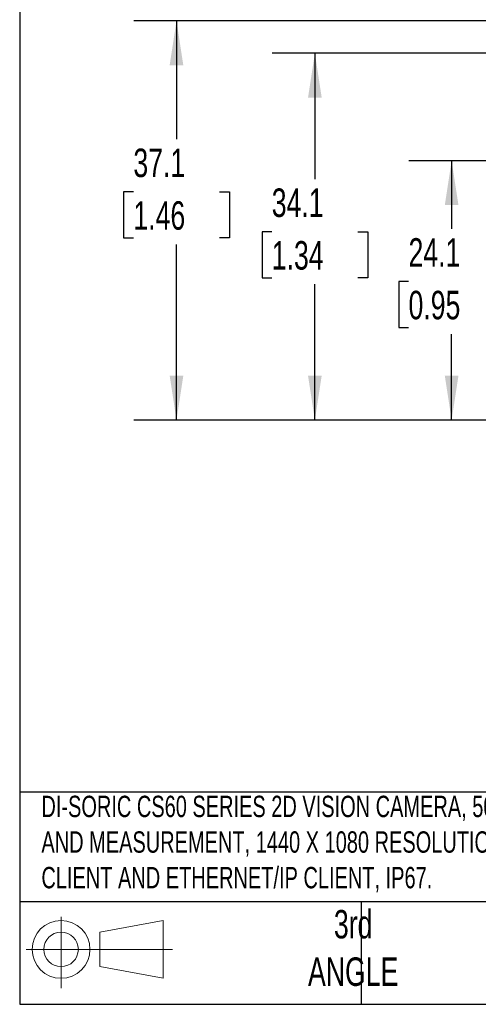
# Model space of a CAD drawing. Header units: millimetres. Extents: x 8 to 341, y 8 to 262.
# Tile 1 of 30: x 8 to 51, y 8 to 99. Entities that reach past the tile are written whole.
import ezdxf

# ---------------------------------------------------------------- set-up
doc = ezdxf.new("R2010")
doc.units = ezdxf.units.MM
doc.header["$LTSCALE"] = 1.25
doc.layers.add('DIMENSIONS', color=140, linetype='Continuous', lineweight=25)
doc.layers.add('TEXT', color=140, linetype='Continuous', lineweight=25)
doc.styles.add('SLDTEXTSTYLE0', font='TXT', dxfattribs={"width": 0.7})
doc.dimstyles.new('SLDDIMSTYLE4', dxfattribs={"dimtxt": 2.69751, "dimasz": 4.1275, "dimexe": 0, "dimexo": 0.0625, "dimgap": 0.674377, "dimtad": 0, "dimtih": 1, "dimtoh": 1, "dimrnd": 1e-09, "dimzin": 12, "dimdsep": 46, "dimtxsty": 'SLDTEXTSTYLE0', "dimsah": 1, "dimcen": 0.09, "dimadec": 0, "dimazin": 3, "dimtfac": 1, "dimtofl": 0, "dimtmove": 0, "dimatfit": 3, "dimfxl": 0, "dimfrac": 2, "dimtolj": 1, "dimtzin": 12, "dimarcsym": 0})

# ---------------------------------------------------------------- blocks, each defined once
blk = doc.blocks.new('Block11')
at = {"color": 7, "linetype": 'Continuous', "lineweight": 18}
for p, q in [((3.235, 6.638), (3.235, 0)), ((6.849, 5.209), (12.719, 6.29)), ((12.719, 6.29), (12.719, 0.915)), ((6.849, 1.995), (6.849, 5.209)), ((0, 3.602), (13.592, 3.602)), ((6.849, 1.995), (12.719, 0.915))]:
    blk.add_line(p, q, dxfattribs=at)
for radius in [2.688, 1.607]:
    blk.add_circle((3.235, 3.602), radius, dxfattribs=at)
blk = doc.blocks.new('Block12')
at = {"color": 7, "linetype": 'Continuous'}
blk.add_blockref('Block11', (0, 0), dxfattribs=at)
blk = doc.blocks.new('_D_12')
at = {"layer": 'DIMENSIONS'}
for p, q in [((74.925, 86.326), (44.119, 86.326)), ((48.088, 86.326), (48.088, 80.005)), ((44.08, 75.114), (43.174, 75.114)), ((43.174, 75.114), (43.174, 70.827)), ((52.096, 75.114), (53.002, 75.114)), ((53.002, 75.114), (53.002, 70.827)), ((43.174, 70.827), (44.08, 70.827)), ((53.002, 70.827), (52.096, 70.827)), ((48.088, 62.226), (48.088, 70.223)), ((72.225, 62.226), (44.119, 62.226))]:
    blk.add_line(p, q, dxfattribs=at)
for points in [[(48.088, 86.326), (47.453, 82.198), (48.723, 82.198)], [(48.088, 62.226), (48.723, 66.353), (47.453, 66.353)]]:
    blk.add_solid(points, dxfattribs=at)
at = {"layer": 'DIMENSIONS', "char_height": 2.6458, "attachment_point": 1, "style": 'SLDTEXTSTYLE0'}
for s, insert in [('24.1', (44.08, 79.129)), ('0.95', (44.08, 74.238))]:
    blk.add_mtext(s, dxfattribs=dict(at, insert=insert))
blk = doc.blocks.new('_D_13')
at = {"layer": 'DIMENSIONS'}
for p, q in [((72.675, 96.326), (31.406, 96.326)), ((35.375, 96.326), (35.375, 84.625)), ((31.367, 79.734), (30.461, 79.734)), ((30.461, 79.734), (30.461, 75.447)), ((39.383, 79.734), (40.288, 79.734)), ((40.288, 79.734), (40.288, 75.447)), ((30.461, 75.447), (31.367, 75.447)), ((40.288, 75.447), (39.383, 75.447)), ((35.375, 62.226), (35.375, 74.843)), ((72.225, 62.226), (31.406, 62.226))]:
    blk.add_line(p, q, dxfattribs=at)
for points in [[(35.375, 96.326), (34.74, 92.198), (36.01, 92.198)], [(35.375, 62.226), (36.01, 66.353), (34.74, 66.353)]]:
    blk.add_solid(points, dxfattribs=at)
at = {"layer": 'DIMENSIONS', "char_height": 2.6458, "attachment_point": 1, "style": 'SLDTEXTSTYLE0'}
for s, insert in [('34.1', (31.367, 83.748)), ('1.34', (31.367, 78.857))]:
    blk.add_mtext(s, dxfattribs=dict(at, insert=insert))
blk = doc.blocks.new('_D_14')
at = {"layer": 'DIMENSIONS'}
for p, q in [((86.425, 99.326), (18.544, 99.326)), ((22.513, 99.326), (22.513, 88.33)), ((18.505, 83.439), (17.599, 83.439)), ((17.599, 83.439), (17.599, 79.152)), ((26.521, 83.439), (27.427, 83.439)), ((27.427, 83.439), (27.427, 79.152)), ((17.599, 79.152), (18.505, 79.152)), ((27.427, 79.152), (26.521, 79.152)), ((22.513, 62.226), (22.513, 78.548)), ((77.425, 62.226), (18.544, 62.226))]:
    blk.add_line(p, q, dxfattribs=at)
for points in [[(22.513, 99.326), (21.878, 95.198), (23.148, 95.198)], [(22.513, 62.226), (23.148, 66.353), (21.878, 66.353)]]:
    blk.add_solid(points, dxfattribs=at)
at = {"layer": 'DIMENSIONS', "char_height": 2.6458, "attachment_point": 1, "style": 'SLDTEXTSTYLE0'}
for s, insert in [('37.1', (18.505, 87.454)), ('1.46', (18.505, 82.563))]:
    blk.add_mtext(s, dxfattribs=dict(at, insert=insert))

msp = doc.modelspace()

# ---------------------------------------------------------------- linework, layer by layer
at = {"layer": 'TEXT'}
for p, q in [((7.937, 261.938), (7.937, 7.937)), ((341.312, 27.658), (7.937, 27.658)), ((341.312, 17.462), (7.937, 17.462)), ((39.687, 17.462), (39.687, 7.937)), ((7.937, 7.937), (341.312, 7.937))]:
    msp.add_line(p, q, dxfattribs=at)

# ---------------------------------------------------------------- block references
msp.add_blockref('Block12', (8.547, 9.442), dxfattribs=at)

# ---------------------------------------------------------------- texts
at = {"layer": 'TEXT', "style": 'SLDTEXTSTYLE0'}
for s, insert, char_height, attachment_point in [('DI-SORIC CS60 SERIES 2D VISION CAMERA, 50 -515MM OPERATING DISTANCE, LOCALIZATION, DETECTION, COUNTING, READ CODE, ^JAND MEASUREMENT, 1440 X 1080 RESOLUTION, WHITE AND RED LIGHT EMISSION, TCP/IP, FTP CLIENT, SFTP CLIENT, PROFINET ^JCLIENT AND ETHERNET/IP CLIENT, IP67.', (9.957, 27.318), 1.984375, 1), ('3rd^JANGLE', (38.936, 16.705), 2.6458, 2)]:
    msp.add_mtext(s, dxfattribs=dict(at, insert=insert, char_height=char_height, attachment_point=attachment_point))

# ---------------------------------------------------------------- dimensions: what is measured, and where the dimension line sits
at = {"layer": 'DIMENSIONS'}
for base, p1, p2, picture, middle in [((22.513, 99.326), (79.013, 62.226), (88.013, 99.326), '_D_14', (22.513, 83.439)), ((35.375, 96.326), (73.813, 62.226), (74.263, 96.326), '_D_13', (35.375, 79.734)), ((48.088, 86.326), (73.813, 62.226), (76.513, 86.326), '_D_12', (48.088, 75.114))]:
    dim = msp.add_linear_dim(base=base, p1=p1, p2=p2, angle=90, dimstyle='SLDDIMSTYLE4', dxfattribs=at)
    dim.commit()
    dim.dimension.update_dxf_attribs({"geometry": picture, "text_midpoint": middle, "dimtype": 160})

doc.saveas('drawing.dxf')
